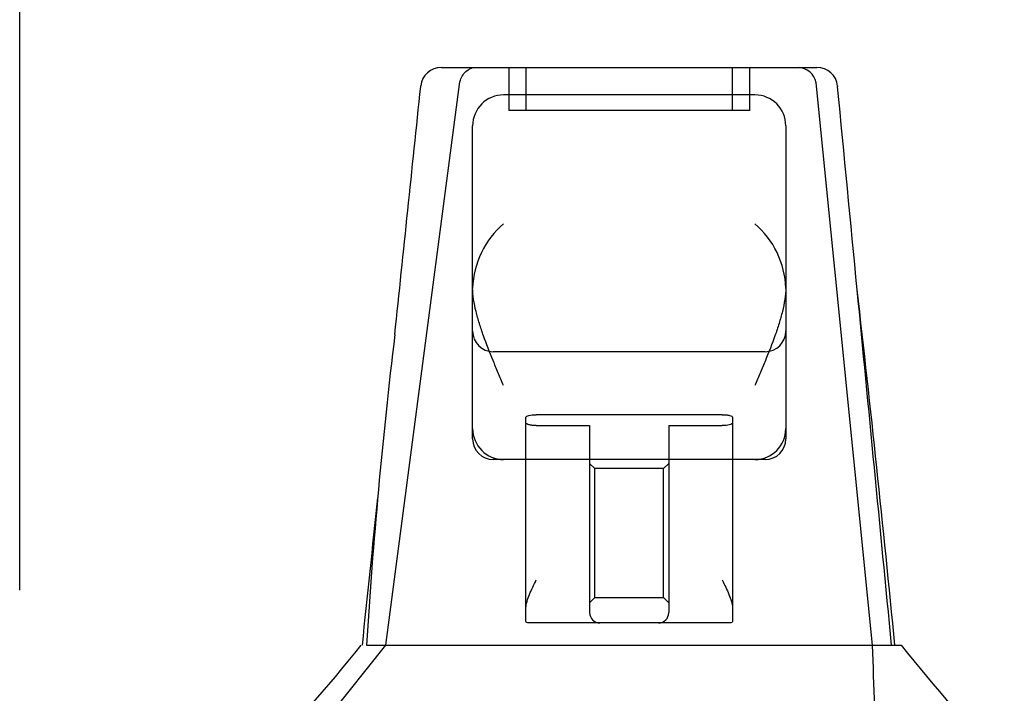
# Model space of a CAD drawing. Header units: inches. Extents: x 1 to 359, y -2 to 239.
# Tile 34 of 83: x 125 to 128, y 37 to 39. Entities that reach past the tile are written whole.
import ezdxf
from ezdxf.enums import TextEntityAlignment as Align
from ezdxf.lldxf.tags import DXFTag

# ---------------------------------------------------------------- set-up
doc = ezdxf.new("R2010")
doc.units = ezdxf.units.IN
doc.header["$MEASUREMENT"] = 0
doc.layers.add('Default', color=7, linetype='Continuous')
doc.layers.add('HAN13068', color=7, linetype='Continuous')
doc.styles.add('SEACAD_Times_New_Roman', font='times.ttf')
tags = doc.linetypes.add('HIDDEN2', pattern=[0.1875, 0.125, -0.0625]).pattern_tags.tags
tags[6:7] = [DXFTag(74, 4), DXFTag(75, 0), DXFTag(340, '0'), DXFTag(46, 0.0), DXFTag(50, 0.0), DXFTag(44, 0.0), DXFTag(45, 0.0)]
tags[4:5] = [DXFTag(74, 4), DXFTag(75, 0), DXFTag(340, '0'), DXFTag(46, 0.0), DXFTag(50, 0.0), DXFTag(44, 0.0), DXFTag(45, 0.0)]
doc.dimstyles.new('HAMMOND_(STH_-_540x360)', dxfattribs={"dimtxt": 2, "dimasz": 2.5, "dimexe": 1, "dimexo": 1, "dimgap": 0.5, "dimtad": 0, "dimtih": 1, "dimtoh": 1, "dimzin": 0, "dimdsep": 46, "dimtxsty": 'SEACAD_Times_New_Roman', "dimblk1": '_SE_FILLED', "dimblk2": '_SE_FILLED', "dimsah": 1, "dimcen": 1, "dimadec": 0, "dimazin": 0, "dimtfac": 0.8, "dimtofl": 0, "dimtmove": 0, "dimatfit": 3, "dimfxl": 1, "dimtolj": 1, "dimtzin": 0, "dimarcsym": 0})

# ---------------------------------------------------------------- blocks, each defined once
blk = doc.blocks.new('SE2')
at = {"layer": 'HAN13068', "color": 7, "linetype": 'Continuous'}
for p, q in [((126.2384, 38.888), (127.3298, 38.888)), ((126.1785, 38.8327), (126.1787, 38.8343)), ((127.3895, 38.8339), (127.3897, 38.8319)), ((127.1493, 38.808), (126.4193, 38.808)), ((126.3293, 38.2454), (126.3293, 38.718)), ((127.2393, 38.718), (127.2393, 38.2454)), ((126.3293, 37.838), (126.3293, 38.2454)), ((127.2393, 38.2454), (127.2393, 37.838)), ((126.3293, 37.808), (126.3293, 37.838)), ((127.2393, 37.838), (127.2393, 37.808)), ((126.4193, 37.748), (126.3893, 37.748)), ((127.1493, 37.748), (126.4193, 37.748)), ((126.4843, 37.3168), (126.4843, 37.748)), ((127.0843, 37.748), (127.0843, 37.3168)), ((127.1793, 37.748), (127.1493, 37.748)), ((126.4843, 37.2767), (126.4843, 37.3168)), ((127.0843, 37.3168), (127.0843, 37.2767)), ((126.6993, 37.273), (126.5143, 37.273)), ((126.8693, 37.273), (126.6993, 37.273)), ((127.0543, 37.273), (126.8693, 37.273)), ((126.0206, 37.208), (126.205, 37.208)), ((126.205, 37.208), (126.3176, 37.208)), ((126.3176, 37.208), (126.5255, 37.208)), ((126.5255, 37.208), (126.5935, 37.208)), ((126.5935, 37.208), (126.6848, 37.208)), ((126.6848, 37.208), (126.7251, 37.208)), ((126.7251, 37.208), (126.8435, 37.208)), ((126.8435, 37.208), (127.1412, 37.208)), ((127.1412, 37.208), (127.251, 37.208)), ((127.251, 37.208), (127.5742, 37.208))]:
    blk.add_line(p, q, dxfattribs=at)
at = {"layer": 'HAN13068', "color": 7, "linetype": 'HIDDEN2'}
for p, q in [((126.4343, 38.888), (126.4343, 38.763)), ((126.4843, 38.888), (126.4843, 38.763)), ((127.0843, 38.763), (127.0843, 38.888)), ((127.1343, 38.763), (127.1343, 38.888)), ((126.077, 37.208), (126.2925, 38.846)), ((127.4916, 37.208), (127.3274, 38.8434)), ((127.1343, 38.763), (126.4343, 38.763)), ((127.1793, 38.0614), (126.3893, 38.0614)), ((127.0543, 37.8784), (126.5143, 37.8784)), ((126.4843, 37.748), (126.4843, 37.871)), ((127.0843, 37.871), (127.0843, 37.748)), ((126.5143, 37.8465), (126.6693, 37.8465)), ((126.6693, 37.8465), (126.6693, 37.303)), ((126.8993, 37.8465), (127.0543, 37.8465)), ((126.8993, 37.8465), (126.8993, 37.303)), ((126.6843, 37.7219), (126.6693, 37.7369)), ((126.8993, 37.7369), (126.8843, 37.7219)), ((126.6843, 37.3469), (126.6843, 37.7219)), ((126.8843, 37.7219), (126.6843, 37.7219)), ((126.8843, 37.3469), (126.8843, 37.7219)), ((126.6693, 37.3319), (126.6843, 37.3469)), ((126.6843, 37.3469), (126.8843, 37.3469)), ((126.8843, 37.3469), (126.8993, 37.3319)), ((125.7934, 36.853), (126.077, 37.208))]:
    blk.add_line(p, q, dxfattribs=at)
at = {"layer": 'HAN13068', "color": 7, "linetype": 'Continuous'}
for centre, radius, start, end in [((126.2384, 38.828), 0.06, 89.9925, 174.0071), ((127.3298, 38.828), 0.06, 5.5758, 90.0089), ((126.4193, 38.718), 0.09, 90, 180), ((127.1493, 38.718), 0.09, 0, 90), ((126.5884, 38.2371), 0.2593, 130.7149, 177.9019), ((126.9802, 38.2371), 0.2593, 2.0981, 49.2851), ((126.3704, 38.2454), 0.0411, 178.3464, 179.9974), ((127.1982, 38.2454), 0.0411, 0.0026, 1.6536), ((65.5299, 31.1635), 62.3201, 5.565912, 6.521593), ((141.9194, 36.2108), 15.9299, 173.14764, 176.4108), ((126.4193, 37.838), 0.09, 180, 270), ((127.1493, 37.838), 0.09, 270, 0), ((126.3893, 37.808), 0.06, 180, 270), ((127.1793, 37.808), 0.06, 270, 0), ((121.9025, 40.4852), 5.2509, 316.2334, 321.3827), ((139.99, 47.3973), 16.0617, 219.37458, 221.03271)]:
    blk.add_arc(centre, radius, start, end, dxfattribs=at)
at = {"layer": 'HAN13068', "color": 7, "linetype": 'HIDDEN2'}
for centre, radius, start, end in [((127.2731, 38.8327), 0.0554, 11.1707, 87.869), ((126.3893, 38.1214), 0.06, 180, 270), ((127.1793, 38.1214), 0.06, 270, 0), ((126.6993, 37.303), 0.03, 180, 270), ((126.8693, 37.303), 0.03, 270, 0)]:
    blk.add_arc(centre, radius, start, end, dxfattribs=at)
for points, knots in [([(126.2925, 38.846), (126.2955, 38.8581), (126.3017, 38.8689), (126.318, 38.8839), (126.3281, 38.888), (126.3383, 38.888)], [0, 0, 0, 0, 0.5, 0.5, 1, 1, 1, 1]), ([(126.4843, 37.871), (126.4843, 37.8719), (126.485, 37.8729), (126.488, 37.8747), (126.4902, 37.8755), (126.4984, 37.8776), (126.5062, 37.8784), (126.5143, 37.8784)], [0, 0, 0, 0, 0.25, 0.25, 0.5, 0.5, 1, 1, 1, 1]), ([(127.0543, 37.8784), (127.0583, 37.8784), (127.0623, 37.8782), (127.0696, 37.8774), (127.0729, 37.8769), (127.0811, 37.8748), (127.0843, 37.8729), (127.0843, 37.871)], [0, 0, 0, 0, 0.25, 0.25, 0.5, 0.5, 1, 1, 1, 1]), ([(126.5143, 37.8465), (126.5103, 37.8465), (126.5063, 37.8467), (126.499, 37.8476), (126.4957, 37.8482), (126.4874, 37.8504), (126.4843, 37.8524), (126.4843, 37.8544)], [0, 0, 0, 0, 0.25, 0.25, 0.5, 0.5, 1, 1, 1, 1]), ([(127.0843, 37.8544), (127.0843, 37.8534), (127.0835, 37.8524), (127.0806, 37.8505), (127.0784, 37.8496), (127.0702, 37.8474), (127.0624, 37.8465), (127.0543, 37.8465)], [0, 0, 0, 0, 0.25, 0.25, 0.5, 0.5, 1, 1, 1, 1])]:
    blk.add_open_spline(points, degree=3, knots=knots, dxfattribs=at)
at = {"layer": 'HAN13068', "color": 7, "linetype": 'Continuous'}
for points in [[(126.1033, 38.1114), (126.1284, 38.3518), (126.1534, 38.5923), (126.1785, 38.8327)], [(127.4467, 38.2417), (127.4277, 38.4384), (127.4087, 38.6352), (127.3897, 38.8319)], [(126.009, 37.208), (126.0239, 37.3508), (126.0388, 37.4936), (126.0537, 37.6364)]]:
    blk.add_open_spline(points, degree=3, dxfattribs=at)
for points, knots in [([(126.4193, 37.9629), (126.4141, 37.9751), (126.409, 37.9873), (126.3987, 38.0116), (126.3936, 38.0238), (126.3788, 38.0602), (126.3694, 38.0841), (126.3567, 38.1198), (126.3527, 38.1316), (126.3454, 38.1552), (126.3421, 38.167), (126.3335, 38.202), (126.3296, 38.2246), (126.3293, 38.2466)], [0, 0, 0, 0, 0.125, 0.125, 0.25, 0.25, 0.5, 0.5, 0.625, 0.625, 0.75, 0.75, 1, 1, 1, 1]), ([(127.2393, 38.2466), (127.239, 38.2246), (127.2351, 38.202), (127.2265, 38.167), (127.2232, 38.1552), (127.2158, 38.1316), (127.2119, 38.1198), (127.1992, 38.0841), (127.1898, 38.0602), (127.1749, 38.0238), (127.1699, 38.0116), (127.1596, 37.9873), (127.1544, 37.9751), (127.1493, 37.9629)], [0, 0, 0, 0, 0.25, 0.25, 0.375, 0.375, 0.5, 0.5, 0.75, 0.75, 0.875, 0.875, 1, 1, 1, 1]), ([(126.4843, 37.3168), (126.4843, 37.3228), (126.4855, 37.3291), (126.4894, 37.3424), (126.4919, 37.3492), (126.5004, 37.3697), (126.5074, 37.384), (126.5143, 37.398)], [0, 0, 0, 0, 0.25, 0.25, 0.5, 0.5, 1, 1, 1, 1]), ([(127.0543, 37.398), (127.0612, 37.384), (127.0682, 37.3697), (127.0767, 37.3492), (127.0792, 37.3424), (127.083, 37.3291), (127.0843, 37.3228), (127.0843, 37.3168)], [0, 0, 0, 0, 0.5, 0.5, 0.75, 0.75, 1, 1, 1, 1]), ([(126.5143, 37.273), (126.5103, 37.273), (126.5064, 37.273), (126.4991, 37.2731), (126.4958, 37.2731), (126.4902, 37.2735), (126.488, 37.2739), (126.4851, 37.275), (126.4843, 37.2757), (126.4843, 37.2767)], [0, 0, 0, 0, 0.25, 0.25, 0.5, 0.5, 0.75, 0.75, 1, 1, 1, 1]), ([(127.0843, 37.2767), (127.0843, 37.2757), (127.0835, 37.275), (127.0806, 37.2739), (127.0784, 37.2735), (127.0701, 37.2729), (127.0623, 37.273), (127.0543, 37.273)], [0, 0, 0, 0, 0.25, 0.25, 0.5, 0.5, 1, 1, 1, 1])]:
    blk.add_open_spline(points, degree=3, knots=knots, dxfattribs=at)
at = {"layer": 'HAN13068', "color": 7, "linetype": 'HIDDEN2'}
for points in [[(127.5466, 37.208), (127.5133, 37.5526), (127.48, 37.8971), (127.4467, 38.2417)], [(127.5028, 36.853), (127.4991, 36.9713), (127.4953, 37.0897), (127.4916, 37.208)]]:
    blk.add_open_spline(points, degree=3, dxfattribs=at)
blk = doc.blocks.new('DMBLK123')
at = {"layer": 'Default', "linetype": 'Continuous', "transparency": 16777216}
for points in [[(127.5133, 43.9265), (125.0133, 43.5098), (127.5133, 43.0931)], [(155.0643, 43.9265), (155.0643, 43.0931), (157.5643, 43.5098)]]:
    blk.add_hatch(color=7, dxfattribs=at).paths.add_polyline_path(points)
at = {"layer": 'Default', "color": 7, "linetype": 'Continuous', "transparency": 16777216}
for p, q in [((125.0133, 37.368), (125.0133, 44.5098)), ((157.5643, 37.553), (157.5643, 44.5098)), ((133.0296, 43.5098), (125.0133, 43.5098)), ((157.5643, 43.5098), (149.548, 43.5098))]:
    blk.add_line(p, q, dxfattribs=at)
at = {"layer": 'Default', "color": 7, "linetype": 'Continuous', "transparency": 16777216, "style": 'SEACAD_Times_New_Roman'}
for s, p in [('32.55', (137.8765, 44.5098)), ('OPENNING', (133.7296, 41.5098))]:
    blk.add_text(s, height=2, dxfattribs=at).set_placement(p, align=Align.TOP_LEFT)
blk = doc.blocks.new('_SE_FILLED')
at = {"color": 0}
blk.add_line((0, 0), (-1, 0), dxfattribs=at)
blk.add_solid([(0, 0), (-1, -0.1665), (-1, 0.1665), (0, 0)], dxfattribs=at)

msp = doc.modelspace()

# ---------------------------------------------------------------- block references
at = {"layer": 'Default'}
msp.add_blockref('SE2', (0, 0), dxfattribs=at)

# ---------------------------------------------------------------- dimensions: what is measured, and where the dimension line sits
at = {"layer": 'Default', "color": 7, "linetype": 'Continuous'}
dim = msp.add_linear_dim(base=(125.0133, 43.5098), p1=(157.5643, 36.553), p2=(125.0133, 36.368), text='\\A1;<>\\POPENNING', dimstyle='HAMMOND_(STH_-_540x360)', dxfattribs=at)
dim.commit()
dim.dimension.update_dxf_attribs({"geometry": 'DMBLK123', "text_midpoint": (141.2888, 43.5098), "dimtype": 160})

doc.saveas('drawing.dxf')
